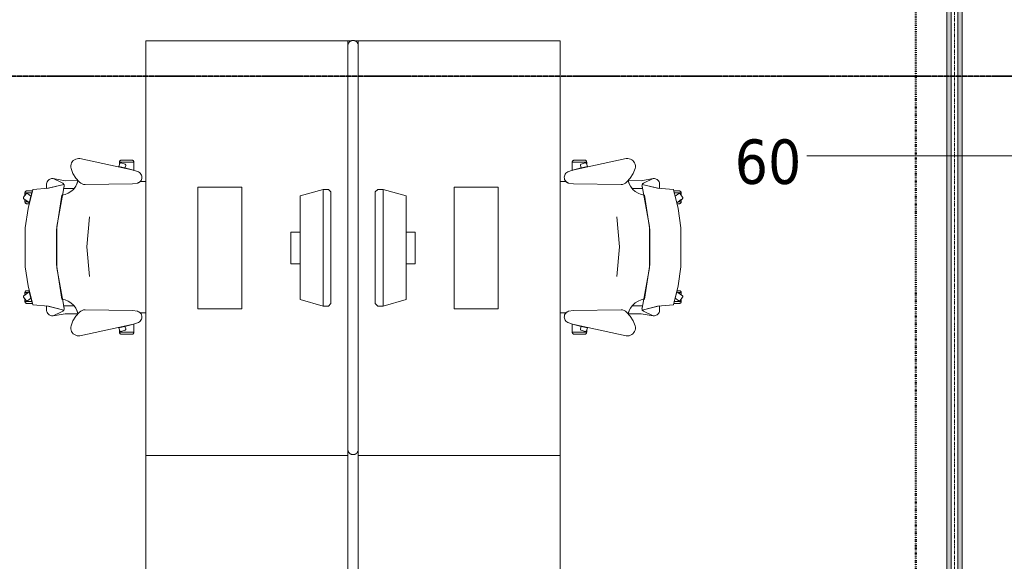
# Model space of a CAD drawing. Header units: millimetres. Extents: x -3388 to 301539, y -5590 to 54660.
# Tile 35 of 216: x 41389 to 45192, y 14027 to 16117. Entities that reach past the tile are written whole.
import ezdxf

# ---------------------------------------------------------------- set-up
doc = ezdxf.new("R2010")
doc.units = ezdxf.units.MM
for name, pattern in [('60_minuten', [7.2, 2.4, -1.6, 0, -1.6, 0, -1.6]), ('doorsnede', [23, 10, -1, 0, -1, 10, -1]), ('stramienlijn', [21, 12, -3, 3, -3])]:
    doc.linetypes.add(name, pattern=pattern)
for name, color, linetype, lineweight in [('A-GENM', 13, 'Continuous', 9), ('A-GLAZ-CURT', 52, 'Continuous', 9), ('A-GLAZ-CWMG', 51, 'Continuous', 9), ('A-WALL-IDEN', 211, 'Continuous', 18), ('G-ANNO-SYMB', 111, 'Continuous', 50), ('I-FURN', 30, 'Continuous', 13), ('I-FURN-PNLS', 30, 'Continuous', 13), ('S-GRID', 1, 'Continuous', 9)]:
    doc.layers.add(name, color=color, linetype=linetype, lineweight=lineweight)
doc.styles.add('Tahoma_1', font='tahoma.ttf', dxfattribs={"height": 171.388889})

# ---------------------------------------------------------------- blocks, each defined once
blk = doc.blocks.new('82_FUS_WPB_AV_oth_werkplekken - wp_dubbel _4 pers_-369125-4e verdieping - bouwdeel 3_ 4_ 5')
at = {"layer": 'I-FURN-PNLS', "color": 8, "lineweight": 9}
for p, q in [((777.2, 20), (-781.3, 20)), ((2377.2, 20), (-781.3, 20)), ((-781.3, -20), (777.2, -20)), ((-781.3, -20), (2377.2, -20))]:
    blk.add_line(p, q, dxfattribs=at)
for points, knots in [([(-801.3, 0), (-801.3, 0.9), (-801.2, 2.3), (-800.9, 4.1), (-800.6, 5.3), (-800.2, 6.6), (-799.8, 7.8), (-799.2, 8.9), (-798.7, 10), (-798, 11.1), (-797.3, 12), (-796.6, 12.9), (-795.9, 13.8), (-795.1, 14.6), (-794, 15.5), (-792.8, 16.4), (-791.7, 17.1), (-790.5, 17.8), (-788.3, 18.8), (-785.2, 19.8), (-782.6, 20), (-781.3, 20)], [0, 0, 0, 0, 0.071429, 0.107143, 0.142857, 0.178571, 0.214286, 0.25, 0.285714, 0.321429, 0.357143, 0.392857, 0.428571, 0.464286, 0.5, 0.571429, 0.607143, 0.642857, 0.714286, 0.857143, 1, 1, 1, 1]), ([(-781.3, 20), (-782.6, 20), (-785.2, 19.8), (-788.3, 18.8), (-790.5, 17.8), (-791.7, 17.1), (-792.6, 16.6), (-793.4, 16), (-794.3, 15.3), (-795.1, 14.6), (-795.9, 13.8), (-796.6, 12.9), (-797.3, 12), (-798, 11.1), (-798.7, 10), (-799.2, 8.9), (-799.8, 7.8), (-800.2, 6.6), (-800.6, 5.3), (-800.9, 4.1), (-801.2, 2.3), (-801.3, 0.9), (-801.3, 0)], [-1, -1, -1, -1, -0.857143, -0.714286, -0.642857, -0.607143, -0.571429, -0.535714, -0.5, -0.464286, -0.428571, -0.392857, -0.357143, -0.321429, -0.285714, -0.25, -0.214286, -0.178571, -0.142857, -0.107143, -0.071429, 0, 0, 0, 0]), ([(-781.3, -20), (-782.6, -20), (-785.2, -19.8), (-788.3, -18.8), (-790.5, -17.8), (-791.7, -17.1), (-792.6, -16.6), (-793.4, -16), (-794.3, -15.3), (-795.1, -14.6), (-795.9, -13.8), (-796.6, -12.9), (-797.3, -12), (-798, -11.1), (-798.7, -10), (-799.2, -8.9), (-799.8, -7.8), (-800.2, -6.6), (-800.6, -5.3), (-800.9, -4.1), (-801.2, -2.3), (-801.3, -0.9), (-801.3, 0)], [0, 0, 0, 0, 0.142857, 0.285714, 0.357143, 0.392857, 0.428571, 0.464286, 0.5, 0.535714, 0.571429, 0.607143, 0.642857, 0.678571, 0.714286, 0.75, 0.785714, 0.821429, 0.857143, 0.892857, 0.928571, 1, 1, 1, 1]), ([(-801.3, 0), (-801.3, -0.9), (-801.2, -2.3), (-800.9, -4.1), (-800.6, -5.3), (-800.2, -6.6), (-799.8, -7.8), (-799.2, -8.9), (-798.7, -10), (-798, -11.1), (-797.1, -12.3), (-796.1, -13.5), (-795.1, -14.6), (-794.3, -15.3), (-793.4, -16), (-792.6, -16.6), (-791.7, -17.1), (-790.5, -17.8), (-788.3, -18.8), (-785.2, -19.8), (-782.6, -20), (-781.3, -20)], [-1, -1, -1, -1, -0.928571, -0.892857, -0.857143, -0.821429, -0.785714, -0.75, -0.714286, -0.678571, -0.642857, -0.571429, -0.535714, -0.5, -0.464286, -0.428571, -0.392857, -0.357143, -0.285714, -0.142857, 0, 0, 0, 0]), ([(777.2, 20), (778.5, 20), (781.1, 19.8), (784.2, 18.8), (786.3, 17.8), (787.5, 17.1), (788.4, 16.6), (789.3, 16), (790.1, 15.3), (790.9, 14.6), (791.7, 13.8), (792.5, 12.9), (793.2, 12), (793.9, 11.1), (794.5, 10), (795.1, 8.9), (795.6, 7.8), (796.1, 6.6), (796.5, 5.3), (796.8, 4.1), (797.1, 2.3), (797.2, 0.9), (797.2, 0)], [0, 0, 0, 0, 0.142857, 0.285714, 0.357143, 0.392857, 0.428571, 0.464286, 0.5, 0.535714, 0.571429, 0.607143, 0.642857, 0.678571, 0.714286, 0.75, 0.785714, 0.821429, 0.857143, 0.892857, 0.928571, 1, 1, 1, 1]), ([(797.2, 0), (797.2, -0.9), (797.1, -2.3), (796.8, -4.1), (796.5, -5.3), (796.1, -6.6), (795.6, -7.8), (795.1, -8.9), (794.5, -10), (793.9, -11.1), (793.2, -12), (792.5, -12.9), (791.7, -13.8), (790.9, -14.6), (789.8, -15.5), (788.7, -16.4), (787.5, -17.1), (786.3, -17.8), (784.2, -18.8), (781.1, -19.8), (778.5, -20), (777.2, -20)], [0, 0, 0, 0, 0.071429, 0.107143, 0.142857, 0.178571, 0.214286, 0.25, 0.285714, 0.321429, 0.357143, 0.392857, 0.428571, 0.464286, 0.5, 0.571429, 0.607143, 0.642857, 0.714286, 0.857143, 1, 1, 1, 1]), ([(2377.2, 20), (2378.5, 20), (2381.1, 19.8), (2384.2, 18.8), (2386.3, 17.8), (2387.5, 17.1), (2388.4, 16.6), (2389.3, 16), (2390.1, 15.3), (2390.9, 14.6), (2391.7, 13.8), (2392.5, 12.9), (2393.2, 12), (2393.9, 11.1), (2394.5, 10), (2395.1, 8.9), (2395.6, 7.8), (2396.1, 6.6), (2396.5, 5.3), (2396.8, 4.1), (2397.1, 2.3), (2397.2, 0.9), (2397.2, 0)], [0, 0, 0, 0, 0.142857, 0.285714, 0.357143, 0.392857, 0.428571, 0.464286, 0.5, 0.535714, 0.571429, 0.607143, 0.642857, 0.678571, 0.714286, 0.75, 0.785714, 0.821429, 0.857143, 0.892857, 0.928571, 1, 1, 1, 1]), ([(2397.2, 0), (2397.2, -0.9), (2397.1, -2.3), (2396.8, -4.1), (2396.5, -5.3), (2396.1, -6.6), (2395.6, -7.8), (2395.1, -8.9), (2394.5, -10), (2393.9, -11.1), (2393.2, -12), (2392.5, -12.9), (2391.7, -13.8), (2390.9, -14.6), (2389.8, -15.5), (2388.7, -16.4), (2387.5, -17.1), (2386.3, -17.8), (2384.2, -18.8), (2381.1, -19.8), (2378.5, -20), (2377.2, -20)], [0, 0, 0, 0, 0.071429, 0.107143, 0.142857, 0.178571, 0.214286, 0.25, 0.285714, 0.321429, 0.357143, 0.392857, 0.428571, 0.464286, 0.5, 0.571429, 0.607143, 0.642857, 0.714286, 0.857143, 1, 1, 1, 1])]:
    blk.add_open_spline(points, degree=3, knots=knots, dxfattribs=at)
blk = doc.blocks.new('82_FU_WPB_SH_oth_bureau dubbel - overleg 2p 1600x1600x700-362884-4e verdieping - bouwdeel 3_ 4_ 5')
at = {"layer": 'I-FURN', "color": 8, "lineweight": 9}
for p, q in [((-800, 820), (-800, 40)), ((800, 820), (-800, 820)), ((800, 820), (-800, 820)), ((-800, 820), (-800, 40)), ((800, 40), (800, 820)), ((800, 40), (800, 820)), ((-235, 580), (-235, 410)), ((235, 580), (-235, 580)), ((235, 410), (235, 580)), ((-235, 410), (235, 410)), ((-60.8, 260), (-60.8, 225)), ((60.8, 260), (-60.8, 260)), ((60.8, 225), (60.8, 260)), ((-226.2, 135.5), (-201.2, 225)), ((-201.2, 225), (198.8, 225)), ((198.8, 225), (223.8, 135.5)), ((-226.2, 135.5), (223.8, 135.5)), ((-226.2, 115.5), (-226.2, 135.5)), ((-217, 105.5), (-226.2, 115.5)), ((223.8, 115.5), (214.5, 105.5)), ((223.8, 135.5), (223.8, 115.5)), ((214.5, 105.5), (-217, 105.5)), ((-800, 40), (-800, 26.8)), ((-800, 40), (-781.3, 40)), ((-800, 40), (-781.3, 40)), ((-800, 13.2), (-800, 0)), ((-800, 0), (-781.3, 0)), ((-800, -780), (-800, 0)), ((800, 0), (800, -780)), ((-781.3, 0), (-800, 0)), ((-800, 0), (-800, -780)), ((800, -780), (800, 0)), ((-217, -65.5), (-226.2, -75.5)), ((-226.2, -75.5), (-226.2, -95.5)), ((214.5, -65.5), (-217, -65.5)), ((223.8, -75.5), (214.5, -65.5)), ((223.8, -95.5), (223.8, -75.5)), ((-226.2, -95.5), (-201.2, -185)), ((-226.2, -95.5), (223.8, -95.5)), ((198.8, -185), (223.8, -95.5)), ((-201.2, -185), (198.8, -185)), ((-60.8, -220), (-60.8, -185)), ((60.8, -185), (60.8, -220)), ((60.8, -220), (-60.8, -220)), ((-235, -580), (-235, -410)), ((-235, -410), (235, -410)), ((235, -410), (235, -580)), ((235, -580), (-235, -580)), ((800, -780), (-800, -780)), ((-800, -780), (800, -780))]:
    blk.add_line(p, q, dxfattribs=at)
blk = doc.blocks.new('82_FU_WPB_SH_oth_bureaustoel - Medachair_dwg-4535414-4e verdieping - bouwdeel 3_ 4_ 5')
at = {"layer": 'I-FURN', "color": 8, "lineweight": 9, "flags": 128}
for points in [[(892.889, 168.223), (890.967, 168.059), (889.043, 168.196), (887.164, 168.631), (885.376, 169.354), (900.733, 228.425), (905.902, 289.24), (978.561, 307.639), (1052.71, 318.565), (1203.12, 318.565), (1277.28, 307.639), (1349.93, 289.24), (1355.1, 228.425), (1370.46, 169.354), (1368.67, 168.631), (1366.79, 168.196), (1364.87, 168.059), (1362.95, 168.223), (1207.14, 197.058), (1048.69, 197.058)], [(918.125, 319.565), (927.701, 319.565), (921.833, 315.302), (921.252, 314.785), (920.782, 314.165), (920.443, 313.465), (920.246, 312.713), (920.201, 311.936), (920.307, 311.165), (920.562, 310.431), (920.955, 309.759), (930.663, 296.398), (918.125, 292.89), (918.125, 319.565), (918.125, 292.89), (910.828, 290.739), (910.828, 312.214), (910.93, 313.488), (911.254, 314.724), (911.788, 315.885), (912.516, 316.936), (913.416, 317.843), (914.461, 318.579), (915.618, 319.121), (916.852, 319.453)], [(940.758, 324.147), (956.25, 302.822), (930.663, 296.398), (920.955, 309.759), (920.562, 310.431), (920.307, 311.165), (920.201, 311.936), (920.246, 312.713), (920.443, 313.465), (920.782, 314.165), (921.252, 314.785), (921.833, 315.302), (935.215, 325.024), (935.808, 325.381), (936.454, 325.628), (937.133, 325.76), (937.824, 325.773), (938.507, 325.664), (939.161, 325.439), (939.766, 325.104), (940.304, 324.669)], [(952.817, 319.565), (944.086, 319.565), (952.817, 307.547)], [(956.25, 302.822), (960.114, 303.709), (960.114, 312.214), (960.012, 313.488), (959.689, 314.724), (959.155, 315.885), (958.427, 316.936), (957.526, 317.842), (956.482, 318.578), (955.325, 319.121), (954.091, 319.453), (952.817, 319.565), (952.817, 307.547)], [(1299.59, 302.822), (1295.72, 303.709), (1295.72, 312.214), (1295.82, 313.488), (1296.15, 314.724), (1296.68, 315.885), (1297.41, 316.936), (1298.31, 317.842), (1299.35, 318.578), (1300.51, 319.121), (1301.75, 319.453), (1303.02, 319.565), (1303.02, 307.547)], [(1315.08, 324.147), (1299.59, 302.822), (1325.17, 296.398), (1334.88, 309.759), (1335.27, 310.431), (1335.53, 311.165), (1335.64, 311.936), (1335.59, 312.713), (1335.39, 313.465), (1335.05, 314.165), (1334.58, 314.785), (1334, 315.302), (1320.62, 325.024), (1319.95, 325.418), (1319.21, 325.673), (1318.44, 325.779), (1317.67, 325.733), (1316.92, 325.537), (1316.22, 325.197), (1315.6, 324.728)], [(1303.02, 319.565), (1311.75, 319.565), (1303.02, 307.547)], [(1337.71, 319.565), (1328.13, 319.565), (1334, 315.302), (1334.58, 314.785), (1335.05, 314.165), (1335.39, 313.465), (1335.59, 312.713), (1335.64, 311.936), (1335.53, 311.165), (1335.27, 310.431), (1334.88, 309.759), (1325.17, 296.398), (1337.71, 292.89), (1337.71, 319.565), (1337.71, 292.89), (1345.01, 290.739), (1345.01, 312.214), (1344.91, 313.488), (1344.58, 314.724), (1344.05, 315.885), (1343.32, 316.936), (1342.42, 317.843), (1341.38, 318.579), (1340.22, 319.121), (1338.98, 319.453)], [(885.376, 169.354), (901.933, 235.905), (883.884, 235.905), (878.925, 235.405), (875.362, 233.856), (872.064, 231.801), (869.103, 229.285), (866.877, 226.428), (865.11, 223.266), (863.842, 219.874), (863.209, 217.007), (863.006, 214.077), (863.24, 211.15), (879.412, 175.835), (880.431, 173.831), (881.796, 172.044), (883.463, 170.535)], [(871.242, 164.405), (863.24, 211.15), (879.412, 175.835), (880.505, 173.714), (881.986, 171.843), (883.8, 170.291), (885.878, 169.118), (888.143, 168.366), (890.51, 168.064), (892.892, 168.223), (901.41, 170.576), (901.218, 129.572), (891.954, 123.132), (881.803, 118.206), (871.01, 114.916)], [(1362.94, 168.223), (1354.43, 170.576), (1354.62, 129.572), (1363.88, 123.132), (1374.03, 118.206), (1384.83, 114.916), (1384.59, 164.405), (1392.6, 211.15), (1376.42, 175.835), (1375.41, 173.831), (1374.04, 172.044), (1372.37, 170.535), (1370.46, 169.354), (1368.67, 168.631), (1366.79, 168.196), (1364.87, 168.059)], [(824.403, 141.678), (818.953, 142.657), (813.415, 142.634), (807.972, 141.609), (802.805, 139.617), (798.084, 136.723), (793.963, 133.023), (790.58, 128.638), (788.046, 123.714), (786.445, 118.413), (785.829, 112.909), (786.219, 107.385), (831.099, -100.079), (837.63, -118.572), (839.728, -122.329), (842.495, -125.624), (845.834, -128.337), (849.625, -130.373), (853.732, -131.657), (858.007, -132.144), (862.297, -131.816), (866.449, -130.686), (870.313, -128.793), (873.751, -126.206), (876.639, -123.017), (878.875, -119.341), (880.377, -115.309), (883.676, -96.3046), (886.374, 87.0952), (885.563, 92.9865), (883.773, 98.6577), (881.055, 103.947), (877.488, 108.705), (862.019, 123.036), (844.106, 134.163)], [(1369.46, 87.0952), (1372.16, -96.3046), (1375.46, -115.309), (1376.96, -119.341), (1379.2, -123.017), (1382.09, -126.206), (1385.52, -128.793), (1389.39, -130.686), (1393.54, -131.816), (1397.83, -132.144), (1402.1, -131.657), (1406.21, -130.373), (1410, -128.337), (1413.34, -125.624), (1416.11, -122.329), (1418.21, -118.572), (1424.74, -100.079), (1469.62, 107.385), (1470.01, 112.909), (1469.39, 118.413), (1467.79, 123.714), (1465.26, 128.638), (1461.87, 133.023), (1457.75, 136.723), (1453.03, 139.617), (1447.86, 141.609), (1442.42, 142.634), (1436.88, 142.657), (1431.43, 141.678), (1411.73, 134.163), (1393.82, 123.036), (1378.35, 108.705), (1374.78, 103.947), (1372.06, 98.6577), (1370.27, 92.9865)], [(799.562, -101.355), (799.562, -45.6211), (798.289, -45.733), (797.055, -46.0653), (795.898, -46.6078), (794.853, -47.3438), (793.953, -48.2507), (793.225, -49.3008), (792.691, -50.4619), (792.368, -51.6983), (792.265, -52.9721), (792.265, -94.1338), (792.419, -95.5465), (792.843, -96.9028), (793.521, -98.1512), (794.429, -99.2443), (795.532, -100.141), (796.787, -100.807), (798.148, -101.216)], [(799.562, -45.5991), (807.31, -45.5991), (805.271, -46.2618), (804.634, -46.532), (804.054, -46.9088), (803.548, -47.3805), (803.132, -47.9329), (802.818, -48.5492), (802.616, -49.2106), (802.531, -49.8971), (802.568, -50.5879), (802.723, -51.2618), (807.834, -66.993), (808.146, -67.7056), (808.591, -68.3438), (809.152, -68.8829), (809.807, -69.3023), (810.531, -69.5858), (811.297, -69.7226), (812.075, -69.7073), (812.834, -69.5406), (822.297, -66.4659), (831.099, -100.057), (831.452, -101.333), (799.562, -101.333)], [(816.415, -42.6409), (805.266, -46.2635), (804.629, -46.5337), (804.049, -46.9104), (803.543, -47.3822), (803.127, -47.9346), (802.813, -48.5508), (802.61, -49.2123), (802.526, -49.8988), (802.562, -50.5895), (802.718, -51.2635), (807.829, -66.9946), (808.141, -67.7073), (808.586, -68.3455), (809.147, -68.8846), (809.802, -69.304), (810.526, -69.5875), (811.292, -69.7243), (812.07, -69.709), (812.829, -69.5423), (822.292, -66.4676)], [(1456.27, -45.5991), (1448.53, -45.5991), (1450.57, -46.2618), (1451.2, -46.532), (1451.78, -46.9088), (1452.29, -47.3805), (1452.7, -47.9329), (1453.02, -48.5492), (1453.22, -49.2106), (1453.3, -49.8971), (1453.27, -50.5879), (1453.11, -51.2618), (1448, -66.993), (1447.73, -67.6297), (1447.35, -68.2097), (1446.88, -68.7156), (1446.33, -69.1319), (1445.71, -69.4459), (1445.05, -69.6481), (1444.37, -69.7324), (1443.68, -69.6962), (1443, -69.5406), (1433.54, -66.4659), (1424.74, -100.057), (1424.38, -101.333), (1456.27, -101.333)], [(1439.42, -42.6409), (1450.57, -46.2635), (1451.21, -46.5337), (1451.79, -46.9104), (1452.29, -47.3822), (1452.71, -47.9346), (1453.02, -48.5508), (1453.23, -49.2123), (1453.31, -49.8988), (1453.27, -50.5895), (1453.12, -51.2635), (1448.01, -66.9946), (1447.69, -67.7073), (1447.25, -68.3455), (1446.69, -68.8846), (1446.03, -69.304), (1445.31, -69.5875), (1444.54, -69.7243), (1443.77, -69.709), (1443.01, -69.5423), (1433.54, -66.4676)], [(1456.27, -101.355), (1456.27, -45.6211), (1457.55, -45.733), (1458.78, -46.0653), (1459.94, -46.6078), (1460.98, -47.3438), (1461.88, -48.2507), (1462.61, -49.3008), (1463.14, -50.4619), (1463.47, -51.6983), (1463.57, -52.9721), (1463.57, -94.1338), (1463.42, -95.5465), (1462.99, -96.9028), (1462.31, -98.1512), (1461.41, -99.2443), (1460.3, -100.141), (1459.05, -100.807), (1457.69, -101.216)]]:
    blk.add_lwpolyline(points, close=True, dxfattribs=at)
for points in [[(1391.99, 219.874), (1392.63, 217.007), (1392.83, 214.077), (1392.6, 211.15), (1392.83, 214.077), (1392.63, 217.007), (1391.99, 219.874), (1390.73, 223.267), (1388.96, 226.428), (1386.73, 229.285), (1383.77, 231.802), (1380.47, 233.857), (1376.91, 235.406), (1371.95, 235.905), (1353.9, 235.905), (1370.46, 169.354), (1372.37, 170.535), (1374.04, 172.044), (1375.41, 173.831), (1376.42, 175.835), (1392.6, 211.15)], [(1375.46, -115.309), (1372.16, -96.3046), (1369.46, 87.0952), (1370.27, 92.9865), (1372.06, 98.6577), (1374.78, 103.947), (1378.35, 108.705), (1384.43, 115.005), (1372.33, 118.902), (1361.09, 124.852), (1351.07, 132.673), (1342.56, 142.125), (1335.84, 152.917), (1331.11, 164.717), (1328.51, 177.162), (1195.33, 198.061), (1060.51, 198.061), (927.325, 177.162), (924.726, 164.717), (919.993, 152.917), (913.272, 142.125), (904.769, 132.673), (894.746, 124.852), (883.511, 118.902), (871.409, 115.005), (877.488, 108.705), (881.055, 103.947), (883.773, 98.6577), (885.563, 92.9865), (886.374, 87.0952), (883.676, -96.3046), (880.377, -115.309), (879.012, -119.052), (877.014, -122.499), (874.445, -125.544), (874.7616, -147.7067)], [(1241.01, 70.5866), (1126.01, 80.6836), (1011.01, 70.5866)], [(1381.0744, -147.7067), (1381.39, -125.544), (1378.82, -122.499), (1376.82, -119.052), (1375.46, -115.309)]]:
    blk.add_lwpolyline(points, dxfattribs=at)
blk = doc.blocks.new('82_FU_WPB_SH_oth_bureaustoel - 82_FU_WPB_SH_oth_bureaustoel-362900-4e verdieping - bouwdeel 3_ 4_ 5')
blk.add_blockref('82_FU_WPB_SH_oth_bureaustoel - Medachair_dwg-4535414-4e verdieping - bouwdeel 3_ 4_ 5', (-1131.3, 47.7))
blk = doc.blocks.new('82_FU_WPB_SH_oth_bureaustoel - 82_FU_WPB_SH_oth_bureaustoel-4536425-4e verdieping - bouwdeel 3_ 4_ 5')
at = {"extrusion": (0, 0, -1), "zscale": -1, "rotation": 180}
blk.add_blockref('82_FU_WPB_SH_oth_bureaustoel - Medachair_dwg-4535414-4e verdieping - bouwdeel 3_ 4_ 5', (1131.3, -47.7), dxfattribs=at)
blk = doc.blocks.new('82_FU_WPB_SH_oth_bureau dubbel - overleg 2p 1600x1600x700-V264-4e verdieping - bouwdeel 3_ 4_ 5')
at = {"layer": 'I-FURN', "color": 8, "lineweight": 9}
for p, q in [((-800, 820), (-800, 40)), ((800, 820), (-800, 820)), ((800, 820), (-800, 820)), ((-800, 820), (-800, 40)), ((800, 40), (800, 820)), ((800, 40), (800, 820)), ((-235, 580), (-235, 410)), ((235, 580), (-235, 580)), ((235, 410), (235, 580)), ((-235, 410), (235, 410)), ((-60.8, 260), (-60.8, 225)), ((60.8, 260), (-60.8, 260)), ((60.8, 225), (60.8, 260)), ((-226.2, 135.5), (-201.2, 225)), ((-201.2, 225), (198.8, 225)), ((198.8, 225), (223.8, 135.5)), ((-226.2, 135.5), (223.8, 135.5)), ((-226.2, 115.5), (-226.2, 135.5)), ((-217, 105.5), (-226.2, 115.5)), ((223.8, 115.5), (214.5, 105.5)), ((223.8, 135.5), (223.8, 115.5)), ((214.5, 105.5), (-217, 105.5)), ((777.2, 40), (800, 40)), ((777.2, 40), (800, 40)), ((800, 40), (800, 0)), ((-800, -780), (-800, 0)), ((777.2, 0), (800, 0)), ((800, 0), (800, -780)), ((-800, 0), (-800, -780)), ((800, 0), (777.2, 0)), ((800, -780), (800, 0)), ((-217, -65.5), (-226.2, -75.5)), ((-226.2, -75.5), (-226.2, -95.5)), ((214.5, -65.5), (-217, -65.5)), ((223.8, -75.5), (214.5, -65.5)), ((223.8, -95.5), (223.8, -75.5)), ((-226.2, -95.5), (-201.2, -185)), ((-226.2, -95.5), (223.8, -95.5)), ((198.8, -185), (223.8, -95.5)), ((-201.2, -185), (198.8, -185)), ((-60.8, -220), (-60.8, -185)), ((60.8, -185), (60.8, -220)), ((60.8, -220), (-60.8, -220)), ((-235, -580), (-235, -410)), ((-235, -410), (235, -410)), ((235, -410), (235, -580)), ((235, -580), (-235, -580)), ((800, -780), (-800, -780)), ((-800, -780), (800, -780))]:
    blk.add_line(p, q, dxfattribs=at)
blk = doc.blocks.new('Stadhuis Zoetermeer_OTH_interieur_rvt-1-4e verdieping - bouwdeel 3_ 4_ 5')
at = {"color": 8, "lineweight": 9, "rotation": 270.0000000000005}
for name, p in [('82_FU_WPB_SH_oth_bureau dubbel - overleg 2p 1600x1600x700-362884-4e verdieping - bouwdeel 3_ 4_ 5', (42657, 15235.5)), ('82_FUS_WPB_AV_oth_werkplekken - wp_dubbel _4 pers_-369125-4e verdieping - bouwdeel 3_ 4_ 5', (42677, 15235.5)), ('82_FU_WPB_SH_oth_bureaustoel - 82_FU_WPB_SH_oth_bureaustoel-4536425-4e verdieping - bouwdeel 3_ 4_ 5', (41777, 15235.5)), ('82_FU_WPB_SH_oth_bureaustoel - 82_FU_WPB_SH_oth_bureaustoel-362900-4e verdieping - bouwdeel 3_ 4_ 5', (43577, 15235.5)), ('82_FU_WPB_SH_oth_bureau dubbel - overleg 2p 1600x1600x700-V264-4e verdieping - bouwdeel 3_ 4_ 5', (42657, 13635.5))]:
    blk.add_blockref(name, p, dxfattribs=at)
blk = doc.blocks.new('NLRS_65_GM_WPB_brandscheiding_gen_ISR - 60 minuten-1270785-4e verdieping - bouwdeel 3_ 4_ 5')
at = {"layer": 'A-GENM', "linetype": '60_minuten', "lineweight": 50}
blk.add_line((0, 0), (13200, 0), dxfattribs=at)
blk = doc.blocks.new('System Panel - Glazed-2637105-4e verdieping - bouwdeel 3_ 4_ 5')
at = {"layer": 'A-GLAZ-CURT', "lineweight": 13}
for p, q in [((2425, 12.5), (-2425, 12.5)), ((-2425, -12.5), (2425, -12.5))]:
    blk.add_line(p, q, dxfattribs=at)
blk = doc.blocks.new('Rectangular Mullion - Jansen 60diepx65_60min-2637081-4e verdieping - bouwdeel 3_ 4_ 5')
at = {"layer": 'A-GLAZ-CWMG'}
h = blk.add_hatch(color=256, dxfattribs=at)
h.paths.add_polyline_path([(45030, 12890), (45030, 17740), (45012.5, 17740), (45012.5, 12890)], flags=0)
h.paths.add_polyline_path([(44987.5, 12890), (44987.5, 17740), (44970, 17740), (44970, 12890)], flags=0)
for p, q in [((44970, 12890), (44970, 17740)), ((45030, 12890), (45030, 17740))]:
    blk.add_line(p, q, dxfattribs=at)
blk = doc.blocks.new('02_wandsymbool_brandwerendheid klein - waarde onder_boven-269449-4e verdieping - bouwdeel 3_ 4_ 5')
at = {"layer": 'A-WALL-IDEN'}
blk.add_line((0, 5.587), (0, -5.587), dxfattribs=at)

msp = doc.modelspace()

# ---------------------------------------------------------------- linework, layer by layer
at = {"layer": 'G-ANNO-SYMB', "linetype": 'doorsnede', "lineweight": 35}
msp.add_line((11312.8601, 15899.0603), (131831.2903, 15899.0603), dxfattribs=at)
at = {"layer": 'S-GRID', "linetype": 'stramienlijn'}
msp.add_line((45000, 54659.8316), (45000, -4400), dxfattribs=at)

# ---------------------------------------------------------------- block references
at = {"lineweight": 5}
msp.add_blockref('Stadhuis Zoetermeer_OTH_interieur_rvt-1-4e verdieping - bouwdeel 3_ 4_ 5', (0, 0), dxfattribs=at)
at = {"layer": 'A-GENM', "linetype": '60_minuten', "lineweight": 50, "rotation": 89.99999999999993}
msp.add_blockref('NLRS_65_GM_WPB_brandscheiding_gen_ISR - 60 minuten-1270785-4e verdieping - bouwdeel 3_ 4_ 5', (44850, 11675), dxfattribs=at)
at = {"layer": 'A-GLAZ-CURT', "rotation": 269.9999999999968}
msp.add_blockref('System Panel - Glazed-2637105-4e verdieping - bouwdeel 3_ 4_ 5', (45000, 15315), dxfattribs=at)
at = {"layer": 'A-GLAZ-CWMG'}
msp.add_blockref('Rectangular Mullion - Jansen 60diepx65_60min-2637081-4e verdieping - bouwdeel 3_ 4_ 5', (0, 0), dxfattribs=at)
at = {"layer": 'A-WALL-IDEN', "xscale": 99.99999999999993, "yscale": 99.99999999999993, "zscale": 99.99999999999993, "rotation": 89.99999999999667}
msp.add_blockref('02_wandsymbool_brandwerendheid klein - waarde onder_boven-269449-4e verdieping - bouwdeel 3_ 4_ 5', (44988.1687, 15591.3425), dxfattribs=at)

# ---------------------------------------------------------------- texts
at = {"layer": 'A-WALL-IDEN', "lineweight": 9, "insert": (44279.5594, 15654.6993), "char_height": 171.38889, "width": 311.027755, "attachment_point": 2, "line_spacing_factor": 1.000232, "style": 'Tahoma_1'}
msp.add_mtext('60', dxfattribs=at)

doc.saveas('drawing.dxf')
